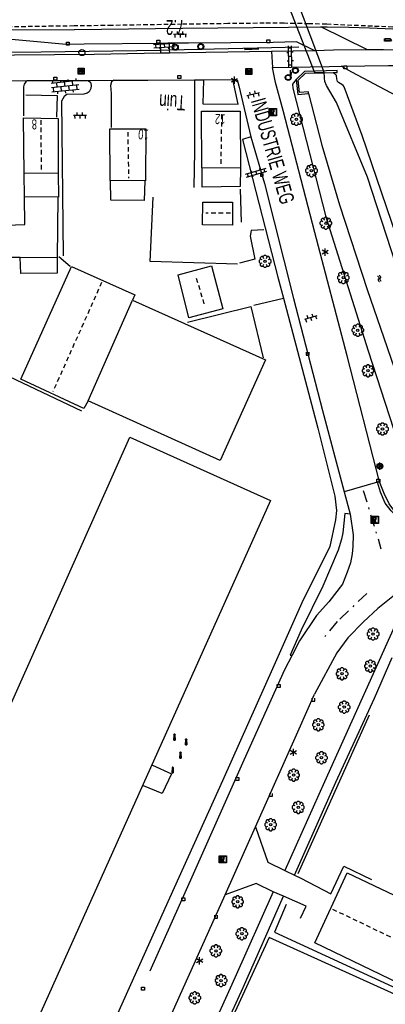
# Model space of a CAD drawing. Extents: x 99796 to 103543, y 406299 to 407646.
# Tile 48 of 85: x 101640 to 101702, y 406556 to 406722. Entities that reach past the tile are written whole.
import ezdxf
from ezdxf.enums import TextEntityAlignment as Align

# ---------------------------------------------------------------- set-up
doc = ezdxf.new("R2010")
doc.units = 0
for name, pattern in [('As', [4.25, 2, -1, 0.25, -1]), ('Mi-knt-strp', [1.15, 0.75, -0.4]), ('Noklijn', [1.25, 0.75, -0.5])]:
    doc.linetypes.add(name, pattern=pattern)
for name, color, linetype in [('1101', 252, 'CONTINUOUS'), ('1103', 252, 'CONTINUOUS'), ('1104', 252, 'CONTINUOUS'), ('1105', 252, 'CONTINUOUS'), ('1106', 252, 'CONTINUOUS'), ('1109', 252, 'CONTINUOUS'), ('1110', 252, 'CONTINUOUS'), ('1112', 252, 'CONTINUOUS'), ('1201', 252, 'As'), ('1207', 252, 'Mi-knt-strp'), ('1307', 252, 'Schrikhek'), ('1403', 252, 'CONTINUOUS'), ('1404', 252, 'CONTINUOUS'), ('1605', 252, 'CONTINUOUS'), ('1701', 252, 'CONTINUOUS'), ('1901', 252, 'Noklijn'), ('2001', 252, 'CONTINUOUS'), ('2004', 252, 'Hekwerk'), ('2005', 252, 'Raster'), ('2006', 252, 'Heg haag'), ('2301', 252, 'CONTINUOUS'), ('2401', 252, 'CONTINUOUS'), ('2701', 252, 'CONTINUOUS'), ('2901', 252, 'CONTINUOUS'), ('3001', 252, 'CONTINUOUS'), ('3201', 252, 'CONTINUOUS'), ('3202', 252, 'CONTINUOUS'), ('3203', 252, 'CONTINUOUS'), ('3602', 252, 'CONTINUOUS'), ('3604', 252, 'CONTINUOUS'), ('3605', 252, 'CONTINUOUS'), ('4404', 252, 'CONTINUOUS'), ('4406', 252, 'CONTINUOUS'), ('4413', 252, 'CONTINUOUS'), ('4501', 252, 'CONTINUOUS'), ('4502', 252, 'CONTINUOUS'), ('4601', 252, 'CONTINUOUS')]:
    doc.layers.add(name, color=color, linetype=linetype)
doc.linetypes.add('Heg haag', pattern='A,4,-1,[4,dgnlstyle.shx,S=0.004016,R=0,X=0,Y=0],-1', length=6)
doc.linetypes.add('Hekwerk', pattern='A,4,-1,[1,dgnlstyle.shx,S=0.004,R=0,X=0,Y=0],-1', length=6)
doc.linetypes.add('Raster', pattern='A,4,-1,[1,dgnlstyle.shx,S=0.004,R=0,X=0,Y=0],-1', length=6)
doc.linetypes.add('Schrikhek', pattern='A,1.5,-0.5,[3,dgnlstyle.shx,S=0.004,R=0,X=0,Y=0],-0.5', length=2.5)

# ---------------------------------------------------------------- blocks, each defined once
blk = doc.blocks.new('STRAATKOLK', base_point=(97500.879966, 403507.602474))
at = {"layer": '3605'}
blk.add_polyline3d([(97500.629966, 403507.352474, 0), (97500.629966, 403507.852474, 0), (97501.129966, 403507.852474, 0), (97501.129966, 403507.352474, 0)], close=True, dxfattribs=at)
blk = doc.blocks.new('LICHTMAST', base_point=(106423.199838, 404577.892233))
at = {"layer": '2701'}
for points in [[(106422.680222, 404577.592233, 0), (106423.719453, 404578.192234, 0)], [(106423.719453, 404577.592234, 0), (106422.680222, 404578.192233, 0)], [(106423.199838, 404577.292233, 0), (106423.199838, 404578.492233, 0)]]:
    blk.add_polyline3d(points, dxfattribs=at)
blk = doc.blocks.new('VERKEERSBORD', base_point=(97503.821083, 403507.602474))
at = {"layer": '2401'}
for radius in [0.5, 0.5, 0.4, 0.4]:
    blk.add_circle((97503.821083, 403507.602474), radius, dxfattribs=at)
blk = doc.blocks.new('PAALTJE', base_point=(97500.879966, 403507.602474))
at = {"layer": '3001'}
for points in [[(97500.929966, 403508.552474, 0), (97500.979966, 403508.552474, 0), (97500.979966, 403508.502474, 0), (97500.929966, 403508.502474, 0), (97500.979966, 403507.602474, 0), (97500.779966, 403507.602474, 0), (97500.829966, 403508.502474, 0), (97500.779966, 403508.502474, 0), (97500.779966, 403508.552474, 0), (97500.829966, 403508.552474, 0)], [(97500.829966, 403508.552474, 0), (97500.779966, 403508.552474, 0), (97500.779966, 403508.502474, 0), (97500.829966, 403508.502474, 0), (97500.779966, 403507.602474, 0), (97500.979966, 403507.602474, 0), (97500.929966, 403508.502474, 0), (97500.979966, 403508.502474, 0), (97500.979966, 403508.552474, 0), (97500.929966, 403508.552474, 0)]]:
    blk.add_polyline3d(points, dxfattribs=at)
blk.add_arc((97500.879966, 403508.552474), 0.05, 0, 180, dxfattribs=at)
blk.add_arc((97500.879966, 403508.552474), 0.05, 0, 180, dxfattribs=at)
blk = doc.blocks.new('INSPECTIE-_OF_RIOOLPUT', base_point=(97500.879966, 403507.602474))
at = {"layer": '3602'}
blk.add_polyline3d([(97500.279966, 403508.202474, 0), (97501.479966, 403508.202474, 0), (97501.479966, 403507.002474, 0), (97500.279966, 403507.002474, 0)], close=True, dxfattribs=at)
for points in [[(97500.323942, 403507.078087, 0), (97500.323942, 403508.133012, 0)], [(97500.349861, 403508.158931, 0), (97501.405339, 403508.158931, 0)], [(97501.405339, 403507.052167, 0), (97500.349861, 403507.052167, 0)], [(97500.879966, 403508.082474, 0), (97500.519966, 403508.082474, 0), (97500.519966, 403507.122474, 0), (97500.639966, 403507.122474, 0)], [(97500.639966, 403507.122474, 0), (97500.519966, 403507.122474, 0), (97500.519966, 403508.082474, 0), (97500.879966, 403508.082474, 0)], [(97500.879966, 403507.962474, 0), (97500.639966, 403507.962474, 0), (97500.639966, 403507.662474, 0)], [(97500.879966, 403507.962474, 0), (97500.639966, 403507.962474, 0), (97500.639966, 403507.662474, 0)], [(97500.639966, 403507.662474, 0), (97500.879966, 403507.662474, 0)], [(97500.639966, 403507.662474, 0), (97500.879966, 403507.662474, 0)], [(97500.639966, 403507.122474, 0), (97500.639966, 403507.542474, 0), (97500.741756, 403507.542474, 0), (97500.981756, 403507.122474, 0), (97501.119966, 403507.122474, 0), (97500.879966, 403507.542474, 0)], [(97500.879966, 403507.542474, 0), (97501.119966, 403507.122474, 0), (97500.981756, 403507.122474, 0), (97500.741756, 403507.542474, 0), (97500.639966, 403507.542474, 0), (97500.639966, 403507.122474, 0)], [(97501.431259, 403508.133012, 0), (97501.431259, 403507.078087, 0)]]:
    blk.add_polyline3d(points, dxfattribs=at)
for centre, radius, start, end in [((97500.349861, 403508.133012), 0.02592, 90, 180), ((97500.349861, 403507.078087), 0.02592, 180, 270), ((97500.879966, 403507.812474), 0.27, 270, 90), ((97500.879966, 403507.812474), 0.27, 270, 90), ((97500.879966, 403507.812474), 0.15, 270, 90), ((97500.879966, 403507.812474), 0.15, 270, 90), ((97501.405339, 403508.133012), 0.02592, 0, 90), ((97501.405339, 403507.078087), 0.02592, 270, 0)]:
    blk.add_arc(centre, radius, start, end, dxfattribs=at)
blk = doc.blocks.new('TROTTOIRKOLK', base_point=(97500.879966, 403507.602474))
at = {"layer": '3604'}
blk.add_polyline3d([(97500.629987, 403507.602517, 0), (97500.629987, 403507.102474, 0), (97501.129945, 403507.102474, 0), (97501.129774, 403507.602517, 0)], dxfattribs=at)
blk = doc.blocks.new('BOOM', base_point=(97503.821083, 403507.602474))
at = {"layer": '2901'}
for points in [[(97504.071083, 403508.102474, 0), (97504.196083, 403508.352474, 0), (97503.946083, 403508.602474, 0), (97503.696083, 403508.602474, 0), (97503.446083, 403508.352474, 0), (97503.571083, 403508.102474, 0)], [(97503.321083, 403507.852474, 0), (97503.071083, 403507.977474, 0), (97502.821083, 403507.727474, 0), (97502.821083, 403507.477474, 0), (97503.071083, 403507.227474, 0), (97503.321083, 403507.352474, 0)], [(97503.491578, 403508.39797, 0), (97503.202364, 403508.39797, 0), (97503.025588, 403508.221193, 0), (97503.025588, 403507.931979, 0)], [(97503.025588, 403507.27297, 0), (97503.025588, 403506.983756, 0), (97503.202364, 403506.806979, 0), (97503.491578, 403506.806979, 0)], [(97503.571083, 403507.102474, 0), (97503.446083, 403506.852474, 0), (97503.696083, 403506.602474, 0), (97503.946083, 403506.602474, 0), (97504.196083, 403506.852474, 0), (97504.071083, 403507.102474, 0)], [(97504.616578, 403507.931979, 0), (97504.616578, 403508.221193, 0), (97504.439801, 403508.39797, 0), (97504.150588, 403508.39797, 0)], [(97504.150588, 403506.806979, 0), (97504.439801, 403506.806979, 0), (97504.616578, 403506.983756, 0), (97504.616578, 403507.27297, 0)], [(97504.321083, 403507.352474, 0), (97504.571083, 403507.227474, 0), (97504.821083, 403507.477474, 0), (97504.821083, 403507.727474, 0), (97504.571083, 403507.977474, 0), (97504.321083, 403507.852474, 0)]]:
    blk.add_polyline3d(points, dxfattribs=at)
blk.add_circle((97503.821083, 403507.602474), 0.2, dxfattribs=at)
blk.add_circle((97503.821083, 403507.602474), 0.2, dxfattribs=at)
blk = doc.blocks.new('821', base_point=(97500.879966, 403507.602474))
at = {"layer": '3203'}
blk.add_circle((97500.879966, 403507.602474), 0.5, dxfattribs=at)
blk = doc.blocks.new('IMG-BRANDKRAAN-_OF_PUT', base_point=(97500.879966, 403507.602474))
at = {"layer": '3202'}
blk.add_polyline3d([(97500.379966, 403508.102474, 0), (97501.379966, 403508.102474, 0), (97501.379966, 403507.102474, 0), (97500.379966, 403507.102474, 0)], close=True, dxfattribs=at)
for points in [[(97500.416612, 403507.165485, 0), (97500.416612, 403508.044589, 0)], [(97500.438212, 403508.066188, 0), (97501.317777, 403508.066188, 0)], [(97501.317777, 403507.143885, 0), (97500.438212, 403507.143885, 0)], [(97500.686014, 403507.647112, 0), (97501.064867, 403507.647112, 0)], [(97501.064867, 403507.570218, 0), (97500.686014, 403507.570218, 0)], [(97501.339377, 403508.044589, 0), (97501.339377, 403507.165485, 0)]]:
    blk.add_polyline3d(points, dxfattribs=at)
for centre, radius, start, end in [((97500.438212, 403508.044589), 0.0216, 90, 180), ((97500.438212, 403507.165485), 0.0216, 180, 270), ((97500.729891, 403507.603433), 0.220693, 151.888112, 235.200633), ((97500.861966, 403507.458026), 0.411039, 88.615315, 142.645462), ((97500.874768, 403507.858815), 0.513782, 238.188568, 271.964555), ((97500.692137, 403507.608665), 0.038931, 99.048842, 260.951158), ((97500.888723, 403507.458258), 0.411032, 38.321444, 92.345755), ((97500.867946, 403507.861437), 0.51668, 272.710601, 302.730871), ((97501.05858, 403507.608665), 0.038957, 279.287799, 80.712201), ((97501.018321, 403507.605867), 0.220693, 305.766514, 29.079035), ((97501.317777, 403508.044589), 0.0216, 0, 90), ((97501.317777, 403507.165485), 0.0216, 270, 0)]:
    blk.add_arc(centre, radius, start, end, dxfattribs=at)
blk = doc.blocks.new('WATERSYMBOOL', base_point=(97503.821083, 403517.176353))
at = {"layer": '4601'}
for points in [[(97503.321083, 403517.326353, 0), (97503.383583, 403517.388853, 0), (97503.508583, 403517.451353, 0), (97503.633583, 403517.451353, 0), (97503.758583, 403517.388853, 0), (97503.821083, 403517.326353, 0), (97503.883583, 403517.263853, 0), (97504.008583, 403517.201353, 0), (97504.133583, 403517.201353, 0), (97504.258583, 403517.263853, 0), (97504.321083, 403517.326353, 0)], [(97503.321083, 403517.026353, 0), (97503.383583, 403517.088853, 0), (97503.508583, 403517.151353, 0), (97503.633583, 403517.151353, 0), (97503.758583, 403517.088853, 0), (97503.821083, 403517.026353, 0), (97503.883583, 403516.963853, 0), (97504.008583, 403516.901353, 0), (97504.133583, 403516.901353, 0), (97504.258583, 403516.963853, 0), (97504.321083, 403517.026353, 0)]]:
    blk.add_polyline3d(points, dxfattribs=at)
blk = doc.blocks.new('WATERLEIDINGSPUT', base_point=(97500.879966, 403507.602474))
at = {"layer": '3201'}
for points in [[(97500.379966, 403508.102474, 0), (97501.379966, 403508.102474, 0), (97501.379966, 403507.102474, 0), (97500.379966, 403507.102474, 0)], [(97501.179966, 403508.002474, 0), (97501.279966, 403508.002474, 0), (97501.079966, 403507.202474, 0), (97500.979966, 403507.202474, 0), (97500.879966, 403507.602474, 0), (97500.779966, 403507.202474, 0), (97500.679966, 403507.202474, 0), (97500.479966, 403508.002474, 0), (97500.579966, 403508.002474, 0), (97500.730071, 403507.412221, 0), (97500.804607, 403507.702474, 0), (97500.956617, 403507.702474, 0), (97500.804607, 403507.702474, 0), (97500.956617, 403507.702474, 0), (97501.030105, 403507.412657, 0)], [(97500.956617, 403507.702474, 0), (97501.030105, 403507.412657, 0), (97501.179966, 403508.002474, 0), (97501.279966, 403508.002474, 0), (97501.079966, 403507.202474, 0), (97500.979966, 403507.202474, 0), (97500.879966, 403507.602474, 0), (97500.779966, 403507.202474, 0), (97500.679966, 403507.202474, 0), (97500.479966, 403508.002474, 0), (97500.579966, 403508.002474, 0), (97500.730071, 403507.412221, 0), (97500.804607, 403507.702474, 0)]]:
    blk.add_polyline3d(points, close=True, dxfattribs=at)
for points in [[(97500.416612, 403507.165485, 0), (97500.416612, 403508.044589, 0)], [(97500.438212, 403508.066188, 0), (97501.317777, 403508.066188, 0)], [(97501.317777, 403507.143885, 0), (97500.438212, 403507.143885, 0)], [(97501.339377, 403508.044589, 0), (97501.339377, 403507.165485, 0)]]:
    blk.add_polyline3d(points, dxfattribs=at)
for centre, start, end in [((97500.438212, 403508.044589), 90, 180), ((97500.438212, 403507.165485), 180, 270), ((97501.317777, 403508.044589), 0, 90), ((97501.317777, 403507.165485), 270, 0)]:
    blk.add_arc(centre, 0.0216, start, end, dxfattribs=at)
blk = doc.blocks.new('OV2', base_point=(97503.821083, 403517.176353))
at = {"layer": '4406'}
for points in [[(97503.821083, 403517.238853, 0), (97503.852333, 403517.238853, 0)], [(97503.852333, 403517.020103, 0), (97503.852333, 403517.332603, 0)], [(97503.914833, 403517.301353, 0), (97503.852333, 403517.301353, 0)], [(97503.914833, 403517.020103, 0), (97503.914833, 403517.332603, 0)], [(97503.946083, 403517.238853, 0), (97503.914833, 403517.238853, 0)], [(97503.821083, 403517.113853, 0), (97503.852333, 403517.113853, 0)], [(97503.914833, 403517.176353, 0), (97503.852333, 403517.176353, 0)], [(97503.946083, 403517.113853, 0), (97503.914833, 403517.113853, 0)], [(97503.914833, 403517.051353, 0), (97503.852333, 403517.051353, 0)]]:
    blk.add_polyline3d(points, dxfattribs=at)
blk = doc.blocks.new('OV4', base_point=(97503.821083, 403507.602474))
at = {"layer": '4404'}
for points in [[(97503.821083, 403507.664974, 0), (97504.258583, 403507.664974, 0)], [(97503.852333, 403507.664974, 0), (97503.852333, 403507.602474, 0)], [(97503.914833, 403507.696224, 0), (97503.914833, 403507.664974, 0)], [(97503.977333, 403507.664974, 0), (97503.977333, 403507.602474, 0)], [(97504.039833, 403507.696224, 0), (97504.039833, 403507.664974, 0)], [(97504.102333, 403507.664974, 0), (97504.102333, 403507.602474, 0)], [(97504.164833, 403507.696224, 0), (97504.164833, 403507.664974, 0)], [(97504.227333, 403507.664974, 0), (97504.227333, 403507.602474, 0)], [(97503.821083, 403507.602474, 0), (97504.258583, 403507.602474, 0)], [(97503.821083, 403507.539974, 0), (97504.258583, 403507.539974, 0)], [(97503.852333, 403507.539974, 0), (97503.852333, 403507.508724, 0)], [(97503.914833, 403507.602474, 0), (97503.914833, 403507.539974, 0)], [(97503.977333, 403507.539974, 0), (97503.977333, 403507.508724, 0)], [(97504.039833, 403507.602474, 0), (97504.039833, 403507.539974, 0)], [(97504.102333, 403507.539974, 0), (97504.102333, 403507.508724, 0)], [(97504.164833, 403507.602474, 0), (97504.164833, 403507.539974, 0)], [(97504.227333, 403507.539974, 0), (97504.227333, 403507.508724, 0)]]:
    blk.add_polyline3d(points, dxfattribs=at)
blk = doc.blocks.new('OV6', base_point=(97503.821083, 403517.176353))
at = {"layer": '4413'}
for points in [[(97503.821083, 403517.176353, 0), (97504.133583, 403517.176353, 0)], [(97503.852333, 403517.176353, 0), (97503.852333, 403517.207603, 0)], [(97503.914833, 403517.176353, 0), (97503.914833, 403517.145103, 0)], [(97503.977333, 403517.176353, 0), (97503.977333, 403517.207603, 0)], [(97504.039833, 403517.176353, 0), (97504.039833, 403517.145103, 0)], [(97504.102333, 403517.176353, 0), (97504.102333, 403517.207603, 0)]]:
    blk.add_polyline3d(points, dxfattribs=at)
blk = doc.blocks.new('WEGWIJZER', base_point=(97500.879966, 403507.602474))
at = {"layer": '2301'}
for points in [[(97500.379966, 403507.802474, 0), (97501.379966, 403507.802474, 0), (97501.579966, 403507.602474, 0), (97501.379966, 403507.402474, 0), (97500.379966, 403507.402474, 0)], [(97500.427458, 403507.452264, 0), (97500.42948, 403507.751818, 0), (97501.34391, 403507.752474, 0), (97501.44391, 403507.602474, 0), (97501.34391, 403507.452474, 0)], [(97500.427458, 403507.452264, 0), (97501.34391, 403507.452474, 0), (97501.44391, 403507.602474, 0), (97501.34391, 403507.752474, 0), (97500.42948, 403507.751818, 0)]]:
    blk.add_polyline3d(points, close=True, dxfattribs=at)
for points in [[(97500.399966, 403507.444074, 0), (97500.399966, 403507.760875, 0)], [(97500.399966, 403507.444074, 0), (97500.399966, 403507.760875, 0)], [(97500.421566, 403507.782474, 0), (97501.359966, 403507.782474, 0), (97501.479966, 403507.602474, 0), (97501.359966, 403507.422474, 0), (97500.421566, 403507.422474, 0)], [(97500.421566, 403507.782474, 0), (97501.359966, 403507.782474, 0), (97501.479966, 403507.602474, 0), (97501.359966, 403507.422474, 0), (97500.421566, 403507.422474, 0)]]:
    blk.add_polyline3d(points, dxfattribs=at)
for centre, start, end in [((97500.421566, 403507.760875), 90, 180), ((97500.421566, 403507.760875), 90, 180), ((97500.421566, 403507.444074), 180, 270), ((97500.421566, 403507.444074), 180, 270)]:
    blk.add_arc(centre, 0.0216, start, end, dxfattribs=at)

msp = doc.modelspace()

# ---------------------------------------------------------------- linework, layer by layer
at = {"layer": '1101'}
for points in [[(101627.990885, 406719.780304, 0.268512), (101649.563347, 406719.904006, 0.361051)], [(101649.563347, 406719.904006, 0.361051), (101649.624391, 406719.904356, 0.361313), (101667.751654, 406720.109619, 0.433813), (101685.576423, 406720.300354, 0.480213), (101690.994485, 406720.31749, 0.501999)], [(101690.994485, 406720.31749, 0.501999), (101692.067368, 406720.320843, 0.506313), (101695.674567, 406720.279865, 0.523713), (101699.174105, 406720.162146, 0.532412), (101703.05921, 406720.005684, 0.544012)]]:
    msp.add_polyline3d(points, dxfattribs=at)
at = {"layer": '1103'}
for points in [[(101700.501053, 406643.877141, -0.147), (101694.91498, 406642.295755, -0.125591)], [(101700.552462, 406643.889807, -0.146124), (101700.501053, 406643.877141, -0.147)]]:
    msp.add_polyline3d(points, dxfattribs=at)
at = {"layer": '1104'}
for points in [[(101689.963697, 406716.310568, 0.346526), (101682.72025, 406716.205608, 0.31097)], [(101682.72025, 406716.205608, 0.31097), (101682.865989, 406713.497915, 0.26345), (101692.369862, 406713.698767, 0.357113), (101694.381891, 406713.730805, 0.358748), (101702.333896, 406713.857092, 0.365212), (101703.352763, 406713.841818, 0.364354), (101715.153365, 406713.665985, 0.354412), (101725.537058, 406713.191525, 0.365001), (101725.743993, 406713.182069, 0.365212), (101727.33905, 406713.106317, 0.368574)], [(101698.81834, 406716.472246, 0.323758), (101693.121626, 406716.43164, 0.342412), (101689.963697, 406716.310568, 0.346526)], [(101766.52946, 406714.26474, 0.368439), (101764.818935, 406714.273207, 0.362413), (101759.998782, 406714.443453, 0.362413), (101754.655226, 406714.53435, 0.362413), (101749.49586, 406714.670883, 0.357796), (101749.066545, 406714.682244, 0.357412), (101743.577703, 406714.91582, 0.357412), (101738.322808, 406715.241782, 0.349913), (101732.965841, 406715.527885, 0.349913), (101727.507173, 406715.774499, 0.344913), (101722.549556, 406715.999879, 0.329913), (101717.096849, 406716.277413, 0.317412), (101712.211876, 406716.352291, 0.307413), (101707.324667, 406716.39625, 0.304912), (101701.519548, 406716.491245, 0.314913), (101698.81834, 406716.472246, 0.323758)]]:
    msp.add_polyline3d(points, dxfattribs=at)
at = {"layer": '1105'}
for points in [[(101664.119868, 406715.900041, 0.337426), (101652.936919, 406715.669818, 0.341), (101632.809921, 406715.507023, 0.341), (101622.442065, 406715.226881, 0.32), (101618.787183, 406715.207882, 0.323), (101617.203935, 406715.251841, 0.323), (101615.03209, 406715.539061, 0.323), (101612.618102, 406715.859063, 0.32), (101610.397829, 406716.128029, 0.311), (101608.306079, 406716.265865, 0.311)], [(101665.563791, 406715.929844, 0.336964), (101664.119868, 406715.900041, 0.337426)], [(101682.72025, 406716.205608, 0.31097), (101671.709029, 406716.056131, 0.335), (101665.563791, 406715.929844, 0.336964)], [(101637.397485, 406711.276606, 0.0209), (101641.665297, 406711.336331, 0.01309)], [(101641.665297, 406711.336331, 0.01309), (101651.722102, 406711.345129, 0.179), (101656.222253, 406711.365245, 0.175039)], [(101656.222253, 406711.365245, 0.175039), (101661.946161, 406711.39095, 0.17), (101669.782309, 406711.452045, 0.193844)], [(101669.782309, 406711.452045, 0.193844), (101671.279876, 406711.463593, 0.198401)], [(101671.279876, 406711.463593, 0.198401), (101676.210298, 406711.501963, 0.213405)], [(101676.210298, 406711.501963, 0.213405), (101676.734819, 406711.506061, 0.215), (101676.938965, 406711.447947, 0.233)]]:
    msp.add_polyline3d(points, dxfattribs=at)
at = {"layer": '1106'}
msp.add_polyline3d([(101709.900706, 406636.184789, -0.071689), (101708.938091, 406636.314057, -0.069), (101707.67708, 406636.527143, -0.078), (101705.991013, 406637.155972, -0.075), (101704.801156, 406637.88911, -0.072), (101704.126878, 406638.378985, -0.072), (101703.438072, 406638.942994, -0.072), (101702.494083, 406640.246846, -0.075), (101701.61417, 406641.980968, -0.078), (101700.853838, 406643.965058, -0.141)], dxfattribs=at)
at = {"layer": '1109'}
for points in [[(101664.05095, 406717.552953, 0.388409), (101651.24899, 406717.421822, 0.305), (101648.243053, 406717.393138, 0.308), (101642.722918, 406717.859916, 0.287), (101634.140967, 406718.638875, 0.23), (101627.932026, 406719.180904, 0.164)], [(101698.81834, 406716.472246, 0.323758), (101690.994485, 406720.31749, 0.501999)], [(101665.501578, 406717.567854, 0.397861), (101664.05095, 406717.552953, 0.388409)], [(101689.963697, 406716.310568, 0.346526), (101686.908586, 406717.830114, 0.465213), (101683.001875, 406717.713885, 0.404), (101668.745934, 406717.601009, 0.419), (101665.501578, 406717.567854, 0.397861)]]:
    msp.add_polyline3d(points, dxfattribs=at)
at = {"layer": '1110'}
for points in [[(101664.098515, 406716.412164, 0.353222), (101664.05095, 406717.552953, 0.388409)], [(101665.501578, 406717.567854, 0.397861), (101665.543164, 406716.47294, 0.357155)], [(101664.119868, 406715.900041, 0.337426), (101664.098515, 406716.412164, 0.353222)], [(101665.543164, 406716.47294, 0.357155), (101665.563791, 406715.929844, 0.336964)], [(101713.095887, 406703.996994, 0.149), (101703.675001, 406708.728112, 0.215), (101696.216224, 406712.74323, 0.330375), (101694.381891, 406713.730805, 0.358748)], [(101700.853838, 406643.965058, -0.141), (101695.411934, 406665.119864, -0.066), (101689.961089, 406685.804911, 0.104), (101684.648825, 406706.282087, 0.197), (101683.407931, 406710.990854, 0.263), (101682.865989, 406713.497915, 0.26345)], [(101641.665297, 406711.336331, 0.01309), (101641.428587, 406711.103751, 0.01309), (101641.172825, 406710.734181, 0.062), (101641.074105, 406710.253991, 0.062), (101641.056968, 406705.405153, 0.119)], [(101651.867388, 406711.345501, 0.178872), (101652.321874, 406711.070947, 0.149), (101652.426182, 406710.461117, 0.149), (101652.360989, 406709.967144, 0.149), (101652.083083, 406709.400155, 0.149), (101651.772021, 406709.194891, 0.152), (101651.21211, 406709.055938, 0.152), (101648.339911, 406708.988883, 0.122), (101647.873877, 406708.664037, 0.113), (101647.46186, 406707.872041, 0.11), (101647.730826, 406681.90416, -0.021)], [(101656.222253, 406711.365245, 0.175039), (101655.847116, 406711.076908, 0.125), (101655.694006, 406710.467823, 0.089), (101655.796824, 406709.140129, 0.086), (101655.767022, 406703.431122, 0.071)], [(101669.782309, 406711.452045, 0.193844), (101669.765918, 406699.456982, 0.113), (101669.675021, 406693.385877, 0.116)], [(101671.279876, 406711.463593, 0.198401), (101671.159177, 406707.432084, 0.107), (101677.109955, 406707.379185, 0.143), (101676.210298, 406711.501963, 0.213405)], [(101676.938965, 406711.447947, 0.233), (101677.19899, 406710.445844, 0.245)], [(101677.19899, 406710.445844, 0.245), (101679.237096, 406701.89295, 0.293)], [(101679.237096, 406701.89295, 0.293), (101681.537835, 406694.018059, 0.221), (101686.428024, 406674.741916, 0.065), (101691.2899, 406655.922867, -0.027), (101694.91498, 406642.295755, -0.125591)], [(101679.757147, 406673.587821, 0.014), (101684.743075, 406674.769111, 0.02)], [(101788.284911, 406659.603827, 0.08), (101766.475944, 406652.799956, -0.009), (101747.878178, 406647.086106, -0.048), (101725.120007, 406640.040092, -0.066), (101713.70609, 406636.474989, -0.087), (101711.057036, 406635.782085, -0.099), (101709.21488, 406635.788046, -0.093), (101707.380174, 406636.059992, -0.117), (101705.662815, 406636.762954, -0.114), (101704.225971, 406637.749039, -0.114), (101702.824144, 406639.061831, -0.117), (101701.772867, 406640.380956, -0.129), (101701.003967, 406642.220877, -0.138), (101700.501053, 406643.877141, -0.147)], [(101700.501053, 406643.877141, -0.147), (101700.853838, 406643.965058, -0.141)], [(101694.91498, 406642.295755, -0.125591), (101695.923044, 406638.507135, -0.153)], [(101695.923044, 406638.507135, -0.153), (101696.42186, 406635.028087, -0.105), (101696.38498, 406633.115895, -0.096), (101696.244909, 406631.882824, -0.096), (101695.997922, 406630.346142, -0.096), (101695.442854, 406628.756933, -0.093), (101694.659053, 406626.763157, -0.093), (101692.327021, 406623.829119, -0.093), (101690.266936, 406621.513851, -0.087), (101687.43199, 406617.277823, -0.111), (101686.187743, 406614.858247, -0.151035)], [(101706.661193, 406627.05671, -0.034573), (101704.604833, 406625.80017, -0.069), (101703.099816, 406624.713875, -0.069), (101700.584872, 406622.691043, -0.069), (101698.135866, 406620.465182, -0.078), (101695.554985, 406617.782973, -0.084), (101693.66291, 406615.24605, -0.084), (101689.948051, 406608.28609, -0.09)], [(101686.187743, 406614.858247, -0.151035), (101684.915184, 406612.382047, -0.192), (101678.077041, 406597.201861, -0.183), (101669.56587, 406578.085162, -0.183), (101662.291123, 406561.820917, -0.177)], [(101680.045857, 406586.024873, -0.192), (101687.350033, 406602.491029, -0.195), (101689.948051, 406608.28609, -0.09)], [(101674.939974, 406574.587114, -0.216), (101680.045857, 406586.024873, -0.192)], [(101680.045857, 406586.024873, -0.192), (101682.121961, 406580.077819, -0.156), (101684.966965, 406578.692756, -0.102042)], [(101684.966965, 406578.692756, -0.102042), (101686.567722, 406577.913053, -0.071678)], [(101686.567722, 406577.913053, -0.071678), (101687.658115, 406577.381827, -0.051), (101692.692845, 406574.787907, 0.00001), (101694.866924, 406579.444893, -0.045), (101699.530988, 406577.198915, 0.011)], [(101683.001129, 406575.104929, -0.093), (101680.160968, 406576.538049, -0.132), (101674.939974, 406574.587114, -0.216)], [(101684.749036, 406574.394144, -0.081), (101683.001129, 406575.104929, -0.093)], [(101662.221088, 406546.327062, -0.153), (101674.939974, 406574.587114, -0.216)], [(101687.5661, 406570.672952, -0.012), (101688.507109, 406572.692059, -0.015), (101684.749036, 406574.394144, -0.081)]]:
    msp.add_polyline3d(points, dxfattribs=at)
at = {"layer": '1112'}
for points in [[(101679.237096, 406701.89295, 0.293), (101677.859111, 406701.410152, 0.263), (101680.054052, 406692.710109, 0.254), (101683.774872, 406678.289138, 0.101), (101684.743075, 406674.769111, 0.02)], [(101684.743075, 406674.769111, 0.02), (101690.493061, 406652.934067, -0.063), (101693.323909, 406641.52611, -0.144), (101693.634971, 406639.115103, -0.171), (101693.481861, 406637.551971, -0.201), (101692.511051, 406633.098014, -0.267), (101687.79297, 406623.614915, -0.24), (101683.099105, 406613.032855, -0.207), (101674.478038, 406593.742184, -0.255), (101664.797126, 406572.287865, -0.213), (101655.073001, 406550.684161, -0.24), (101652.21086, 406544.535942, -0.174)], [(101695.923044, 406638.507135, -0.153), (101695.024876, 406638.608091, -0.15), (101694.682895, 406635.367088, -0.225), (101694.451182, 406634.297185, -0.261), (101693.931876, 406632.452048, -0.255), (101691.31188, 406626.452096, -0.252), (101687.708034, 406619.046964, -0.222), (101685.843153, 406614.842974, -0.234)], [(101706.661193, 406627.05671, -0.034573), (101704.903974, 406623.006947, -0.12), (101691.622941, 406593.584977, -0.108), (101684.966965, 406578.692756, -0.102042)], [(101685.843153, 406614.842974, -0.234), (101686.187743, 406614.858247, -0.151035)], [(101686.567722, 406577.913053, -0.071678), (101693.516879, 406593.501158, -0.084), (101699.995159, 406607.615165, -0.081), (101702.995135, 406614.427976, -0.084)], [(101683.001129, 406575.104929, -0.093), (101676.531045, 406560.683958, -0.126), (101667.120962, 406539.870016, -0.15)], [(101669.049172, 406539.552994, -0.111), (101677.976085, 406559.039987, -0.099), (101684.749036, 406574.394144, -0.081)]]:
    msp.add_polyline3d(points, dxfattribs=at)
at = {"layer": '1201'}
for points in [[(101698.126926, 406642.483883, -0.156), (101701.094864, 406632.722132, -0.12)], [(101698.712169, 406625.226103, -0.087), (101693.735926, 406620.490886, -0.138), (101691.485851, 406617.721878, -0.168)]]:
    msp.add_polyline3d(points, dxfattribs=at)
at = {"layer": '1207'}
msp.add_polyline3d([(101703.069075, 406720.299313, 0.52768), (101699.644236, 406720.435582, 0.538412), (101691.947787, 406720.764525, 0.569613), (101688.995122, 406720.85505, 0.585212), (101686.597152, 406720.893048, 0.577412), (101684.822424, 406720.941849, 0.574812), (101681.490524, 406720.937751, 0.587813), (101675.388871, 406720.873304, 0.554013), (101667.676403, 406720.765643, 0.569613), (101655.919014, 406720.566712, 0.593012), (101649.555679, 406720.482549, 0.599707), (101646.032839, 406720.435955, 0.603413), (101634.121223, 406720.253415, 0.470812)], dxfattribs=at)
at = {"layer": '1307'}
for points in [[(101678.142978, 406716.650315, 0.520612), (101680.597572, 406716.769151, 0.475612)], [(101678.204887, 406716.532903, 0.3716), (101680.608846, 406716.634304, 0.3446)], [(101685.828261, 406713.08622, 0.2176), (101685.858888, 406711.804724, 0.1786)], [(101686.004831, 406711.910628, 0.365212), (101686.052142, 406712.723114, 0.370612)]]:
    msp.add_polyline3d(points, dxfattribs=at)
at = {"layer": '1403'}
for points in [[(101713.353677, 406643.680073, -2.310182), (101714.073031, 406644.622944, -2.310182), (101714.117734, 406645.617969, -2.310182), (101712.989716, 406649.781726, -2.306082), (101708.331241, 406664.721631, -2.306082), (101703.562124, 406680.517979, -2.306082), (101698.813497, 406695.112549, -2.306082), (101693.612246, 406707.639583, -2.306082), (101691.92618, 406710.514389, -2.306082), (101691.681056, 406711.182706, -2.306082), (101691.620706, 406711.698659, -2.306082), (101691.604687, 406711.966135, -2.306082), (101691.573767, 406712.627746, -2.306082)], [(101688.925831, 406709.117033, -2.190282), (101691.162495, 406700.479202, -2.298882), (101694.103985, 406690.446623, -2.298882), (101698.759852, 406676.26258, -2.298882), (101705.535783, 406656.605341, -2.298882), (101708.64044, 406645.708121, -2.298882), (101709.013714, 406645.071469, -2.298882), (101709.387361, 406644.543968, -2.298882), (101709.880589, 406643.903963, -2.298882), (101710.414796, 406643.492319, -2.298882), (101711.153148, 406643.09632, -2.298882)]]:
    msp.add_polyline3d(points, dxfattribs=at)
at = {"layer": '1404'}
for points in [[(101705.330147, 406680.440865, -0.183), (101697.951092, 406702.075489, -0.233682), (101694.885923, 406710.237972, -0.046382), (101694.743617, 406710.464098, -0.014081), (101694.503708, 406710.672341, -0.010682), (101694.248526, 406710.848175, 0.004619), (101693.956836, 406710.990109, 0.011418), (101693.803354, 406711.164825, 0.025018), (101693.723633, 406711.401753, 0.040319), (101693.698673, 406711.615957, 0.076019), (101693.635343, 406712.139733, 0.150819), (101693.065001, 406712.666117, 0.155918)], [(101686.873569, 406711.491905, 0.020818), (101686.394496, 406710.924916, 0.096), (101686.24772, 406710.71332, 0.0903), (101686.302482, 406710.034944, 0.0219), (101691.858007, 406688.462906, -0.027), (101698.927118, 406665.949114, -0.141), (101705.351381, 406646.308638, -0.232929)]]:
    msp.add_polyline3d(points, dxfattribs=at)
at = {"layer": '1605'}
for points in [[(101690.003621, 406712.58692, -2.278397), (101681.390314, 406734.768264, -2.25)], [(101683.214589, 406734.793224, -2.25), (101691.573767, 406712.627746, -2.306082)], [(101683.214589, 406734.793224, -2.25), (101691.573767, 406712.627746, -2.306082)], [(101691.573767, 406712.627746, -2.306082), (101693.065001, 406712.666117, 0.155918), (101693.730711, 406712.683626, 0.245518), (101693.722887, 406712.983511, 0.245518), (101688.26869, 406712.842323, 0.346318), (101686.873569, 406711.491905, 0.020818), (101687.139554, 406708.972119, -0.743081), (101688.925831, 406709.117033, -2.190282), (101688.901617, 406709.416173, -2.190282)], [(101688.901617, 406709.416173, -2.190282), (101687.40703, 406709.295102, -2.25), (101687.186866, 406711.377911, -2.25), (101688.393115, 406712.545045, -2.25), (101690.003621, 406712.58692, -2.278397)], [(101690.003621, 406712.58692, -2.278397), (101691.573767, 406712.627746, -2.306082)], [(101691.573767, 406712.627746, -2.306082), (101690.003621, 406712.58692, -2.278397)]]:
    msp.add_polyline3d(points, dxfattribs=at)
at = {"layer": '1701'}
for points in [[(101671.00495, 406696.658917, 3.935), (101670.934169, 406706.178151, 3.95), (101677.457152, 406706.155054, 3.974), (101677.483975, 406696.635075, 3.971)], [(101641.153, 406695.723, 5.513), (101641.077085, 406705.068015, 4.1), (101646.856128, 406704.946943, 4.13)], [(101646.856128, 406704.946943, 4.13), (101646.866931, 406695.768945, 4.13)], [(101655.625089, 406694.528051, 3.878), (101655.565856, 406703.202017, 3.908), (101661.632864, 406703.225114, 3.932), (101661.569162, 406694.478132, 3.929), (101661.453678, 406694.479249, 3.928009)], [(101641.153, 406695.723, 5.513), (101641.151963, 406695.723124, 3.440197)], [(101646.866931, 406695.768945, 4.13), (101641.153, 406695.723, 5.513)], [(101641.250311, 406691.798903, 2.667368), (101641.245095, 406691.798903, 3.434), (101641.153, 406695.723, 5.513)], [(101646.866931, 406695.768945, 4.13), (101646.929888, 406691.728868, 3.5), (101646.829678, 406691.730358, 3.050066)], [(101671.056, 406696.659, 3.935), (101671.00495, 406696.658917, 3.935)], [(101677.483975, 406696.635075, 3.971), (101677.460878, 406693.536006, 3.161), (101671.042948, 406693.43207, 3.17), (101671.056, 406696.659, 3.935)], [(101671.056, 406696.659, 3.935), (101671.055241, 406696.658917, 3.224194)], [(101677.483975, 406696.635075, 3.971), (101671.056, 406696.659, 3.935)], [(101655.696, 406694.527, 3.879), (101655.625089, 406694.528051, 3.878)], [(101655.696, 406694.527, 3.879), (101655.694752, 406694.527306, 3.658077)], [(101661.453678, 406694.479249, 3.928009), (101661.344899, 406691.196151, 2.657), (101655.742063, 406691.24905, 2.654), (101655.696, 406694.527, 3.879)], [(101661.453678, 406694.479249, 3.928009), (101655.696, 406694.527, 3.879)], [(101661.455, 406694.479, 3.621), (101661.453678, 406694.479249, 3.928009)], [(101640.508, 406681.623, 3.047), (101638.270079, 406681.638174, 3.047), (101638.144909, 406687.04506, 3.092), (101641.283839, 406687.160172, 2.615), (101641.250311, 406691.798903, 2.667368)], [(101646.829678, 406691.730358, 3.050066), (101641.250311, 406691.798903, 2.667368)], [(101646.829678, 406691.730358, 3.050066), (101646.700038, 406681.581177, 3.047)], [(101646.700038, 406681.581177, 3.047), (101640.508, 406681.623, 3.047)], [(101640.508, 406681.623, 3.047), (101640.509351, 406681.6229, 3.099708)], [(101646.700038, 406681.581177, 3.047), (101646.730958, 406678.958945, 2.264), (101640.614031, 406678.919829, 2.261), (101640.508, 406681.623, 3.047)], [(101651.937051, 406657.572053, 5.459), (101651.212855, 406656.233184, 2.3), (101640.595032, 406661.193036, 2.276), (101649.111046, 406680.105962, 2.273), (101659.760161, 406675.337963, 2.279), (101659.380181, 406674.47295, 5.438)], [(101659.380181, 406674.47295, 5.438), (101681.702866, 406664.425842, 5.438), (101674.11594, 406647.545062, 5.438), (101651.937051, 406657.572053, 5.459)], [(101651.937051, 406657.572053, 5.459), (101659.380181, 406674.47295, 5.438)]]:
    msp.add_polyline3d(points, dxfattribs=at)
for points in [[(101671.193077, 406690.898873, 2.27601), (101676.186083, 406690.885834, 2.278994), (101676.167084, 406687.055118, 2.278994), (101671.148001, 406687.115841, 2.275994)], [(101672.632156, 406680.209152, 3.23), (101674.538015, 406672.979854, 3.341), (101668.840928, 406671.461053, 3.341), (101667.015909, 406678.682156, 3.362)], [(101658.942087, 406651.439853, 4.436), (101682.535096, 406640.81905, 4.454), (101639.033018, 406543.932818, 4.475), (101615.631862, 406554.47986, 4.469)], [(101695.435031, 406578.329168, 3.701), (101714.60612, 406569.170914, 3.719), (101709.004028, 406557.40086, 3.713), (101689.980833, 406566.543095, 3.713)]]:
    msp.add_polyline3d(points, close=True, dxfattribs=at)
at = {"layer": '1901'}
for points in [[(101674.317105, 406705.595888, 6.509), (101674.187093, 406697.041877, 6.527)], [(101643.97089, 406704.66084, 6.752), (101644.026025, 406696.233861, 6.701)], [(101658.562107, 406702.657007, 6.476), (101658.715962, 406694.941185, 6.473)], [(101675.835906, 406689.03213, 4.103), (101671.681835, 406689.06007, 4.106)], [(101654.184146, 406677.418165, 5.771), (101646.011977, 406659.13295, 5.669)], [(101670.075862, 406678.140871, 5.75), (101671.454965, 406673.555039, 5.744)], [(101692.970006, 406572.207026, 4.91), (101711.583047, 406563.302092, 4.925)]]:
    msp.add_polyline3d(points, dxfattribs=at)
at = {"layer": '2001'}
for points in [[(101677.42884, 406693.100892, 1.271), (101677.593126, 406687.533818, 1.271)], [(101676.998942, 406680.475138, 0.794), (101662.341042, 406680.934839, 1.121), (101662.820114, 406691.750847, 1.256)], [(101647.021903, 406681.75403, 1.7), (101648.912861, 406680.170037, 1.775)], [(101668.624862, 406670.778953, 1.922), (101679.25386, 406673.37995, 2.06), (101681.294946, 406664.789058, 2.066)], [(101650.867148, 406655.815952, 2.726), (101618.84716, 406670.971178, 2.735), (101606.792121, 406643.472947, 2.735)]]:
    msp.add_polyline3d(points, dxfattribs=at)
at = {"layer": '2004'}
for points in [[(101641.447006, 406708.940081, 0.134), (101646.72984, 406708.801128, 0.134), (101646.600945, 406705.170833, 0.134)], [(101662.750824, 406596.372984, 0.029671), (101665.889008, 406594.927944, 0.026985), (101664.376168, 406591.619141, 0.035672), (101661.235003, 406592.896916, 0.038672)], [(101688.342823, 406508.216969, -0.048), (101689.245089, 406505.617834, -0.12), (101736.821889, 406521.810181, 0.092), (101728.631838, 406546.537168, -0.078), (101682.316049, 406567.437909, 0.00001), (101664.104967, 406527.873836, -0.123)]]:
    msp.add_polyline3d(points, dxfattribs=at)
at = {"layer": '2005'}
msp.add_polyline3d([(101682.697951, 406716.872853, 0.433585), (101687.30517, 406716.980257, 0.454112)], dxfattribs=at)
at = {"layer": '2006'}
for points in [[(101608.30789, 406717.162625, 0.243204), (101610.422789, 406717.026569, 0.251112), (101612.586437, 406716.673411, 0.252912), (101614.86557, 406716.281511, 0.263712), (101616.79527, 406716.069169, 0.274512), (101619.945003, 406715.944372, 0.290713), (101625.07212, 406715.978272, 0.303313), (101634.555592, 406716.082208, 0.305113), (101644.047259, 406716.134362, 0.306913), (101664.098515, 406716.412164, 0.353222), (101665.543164, 406716.47294, 0.357155), (101673.06996, 406716.648405, 0.390689)], [(101673.06996, 406716.648405, 0.390689), (101682.697951, 406716.872853, 0.433585)], [(101681.407823, 406686.283983, 1.637), (101679.285897, 406686.130129, 1.658), (101679.148062, 406685.176827, 1.658), (101679.919942, 406681.346856, 1.661), (101677.320062, 406680.634953, 1.61)], [(101687.206982, 406578.192823, 0.491), (101699.149145, 406604.815982, 0.71)], [(101685.158818, 406573.007963, 1.829), (101683.185904, 406568.343155, 1.832), (101712.243168, 406554.942168, 1.862), (101728.508158, 406547.611169, 1.718)]]:
    msp.add_polyline3d(points, dxfattribs=at)

# ---------------------------------------------------------------- block references
at = {"layer": '2301'}
msp.add_blockref('WEGWIJZER', (101702.168866, 406718.148626, 0.253918), dxfattribs=at)
at = {"layer": '2401'}
for p in [(101666.548012, 406716.902517, 0.479), (101670.837312, 406717.009805, 0.304919), (101685.510858, 406711.836495, 0.323), (101686.723812, 406713.001393, 0.308512), (101700.914933, 406646.588407, -0.024)]:
    msp.add_blockref('VERKEERSBORD', p, dxfattribs=at)
at = {"layer": '2701'}
for p in [(101676.49938, 406711.386479, 0.059313), (101691.713093, 406682.51846, 0.014), (101700.914933, 406646.588407, -0.024), (101686.391144, 406598.531417, -0.066), (101670.640244, 406563.53753, -0.102)]:
    msp.add_blockref('LICHTMAST', p, dxfattribs=at)
at = {"layer": '2901'}
for p in [(101686.891078, 406704.800911, 0.022312), (101689.421667, 406696.18059, 0.041213), (101691.841243, 406687.372513, 0.006113), (101681.62985, 406680.963896, 0.146), (101694.767086, 406678.233258, 0.022312), (101697.204171, 406669.403575, 0.025013), (101698.910727, 406662.588157, 0.052013), (101701.352282, 406652.823053, -0.037088), (101699.766053, 406618.39392, -0.108), (101699.310078, 406613.010131, -0.129), (101694.55996, 406611.724161, -0.087), (101694.916098, 406606.13101, -0.081), (101690.573155, 406603.163816, -0.081), (101691.102891, 406597.617976, -0.075), (101686.429887, 406594.710015, -0.078), (101687.2081, 406589.29009, -0.075), (101682.567878, 406586.381011, -0.066), (101677.035077, 406573.43898, -0.105), (101677.730961, 406568.070836, -0.114), (101673.376842, 406565.19603, -0.114), (101674.237011, 406560.220904, -0.117), (101669.82217, 406557.3081, -0.093)]:
    msp.add_blockref('BOOM', p, dxfattribs=at)
at = {"layer": '3001'}
for p in [(101666.42396, 406600.581817, -0.063), (101668.367817, 406599.783115, -0.063), (101667.411907, 406597.576998, -0.063), (101666.118859, 406595.065035, -0.054)]:
    msp.add_blockref('PAALTJE', p, dxfattribs=at)
at = {"layer": '3201'}
msp.add_blockref('WATERLEIDINGSPUT', (101678.917, 406712.848, 0.28), dxfattribs=at)
at = {"layer": '3202'}
msp.add_blockref('IMG-BRANDKRAAN-_OF_PUT', (101650.735, 406712.879, 0.204), dxfattribs=at)
at = {"layer": '3203'}
msp.add_blockref('821', (101650.877, 406716.007, 0.431), dxfattribs=at)
at = {"layer": '3602'}
for p in [(101682.926, 406706.013, 0.238), (101700.056999, 406637.559049, -0.162), (101674.536897, 406580.572165, -0.162)]:
    msp.add_blockref('INSPECTIE-_OF_RIOOLPUT', p, dxfattribs=at)
at = {"layer": '3604'}
for p in [(101681.086, 406695.74, 0.395), (101688.805, 406665.731, 0.135), (101689.717828, 406607.633047, -0.132), (101682.633071, 406591.650061, -0.132), (101673.392116, 406571.174003, -0.132)]:
    msp.add_blockref('TROTTOIRKOLK', p, dxfattribs=at)
at = {"layer": '3605'}
for p in [(101648.508294, 406717.494093, 0.459213), (101663.713066, 406717.826016, 0.449), (101682.165919, 406717.924364, 0.449), (101695.123597, 406713.562049, 0.198612), (101667.255072, 406711.93298, 0.137), (101646.422876, 406711.639054, 0.125), (101700.632928, 406644.142009, -0.213), (101683.917923, 406609.684937, -0.237), (101676.971002, 406594.077088, -0.228), (101667.882039, 406573.877074, -0.225), (101661.107971, 406558.868997, -0.186)]:
    msp.add_blockref('STRAATKOLK', p, dxfattribs=at)
at = {"layer": '4404', "xscale": 10.5, "yscale": 12, "zscale": 10.5, "rotation": 185.961548}
msp.add_blockref('OV4', (101650.327322, 406710.573428, 0.1953), dxfattribs=at)
at = {"layer": '4406', "xscale": 8.5, "yscale": 11.5, "zscale": 8.5}
for p, rotation in [((101664.734168, 406716.611199, 0.490013), 93.69482099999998), ((101685.317142, 406715.330072, -0.941), 1.159181), ((101680.001153, 406696.348973, -0.941), 286.640818)]:
    msp.add_blockref('OV2', p, dxfattribs=dict(at, rotation=rotation))
at = {"layer": '4413', "xscale": 7, "yscale": 16, "zscale": 7}
for p, rotation in [((101668.459086, 406719.090007, -0.941), 181.099355), ((101680.676176, 406709.235124, -0.941), 192.436048), ((101651.618911, 406705.474816, -0.941), 181.10053), ((101690.316109, 406671.844013, -0.941), 197.623673)]:
    msp.add_blockref('OV6', p, dxfattribs=dict(at, rotation=rotation))
at = {"layer": '4601', "rotation": 290.720162}
msp.add_blockref('WATERSYMBOOL', (101700.824036, 406678.086855, 0.367), dxfattribs=at)

# ---------------------------------------------------------------- texts
at = {"layer": '4501', "width": 0.68}
for s, rotation, p in [('7.2', 180.000019, (101666.560678, 406720.218025, 0.41)), ('Tuin', 176.729519, (101666.038393, 406707.602702, 0.006113)), ('INDUSTRIE WEG', 285.961169, (101682.941897, 406699.48902, 0.006113))]:
    msp.add_text(s, height=2.5, rotation=rotation, dxfattribs=at).set_placement(p, align=Align.MIDDLE)
at = {"layer": '4502', "width": 0.68}
for s, rotation, p in [('12', 176.884728, (101674.087255, 406704.826243, 0.006113)), ('8', 180.415362, (101642.885713, 406703.963466, -0.018)), ('10', 175.702327, (101661.198868, 406702.266224, 0.006113))]:
    msp.add_text(s, height=1.7, rotation=rotation, dxfattribs=at).set_placement(p, align=Align.MIDDLE)

doc.saveas('drawing.dxf')
